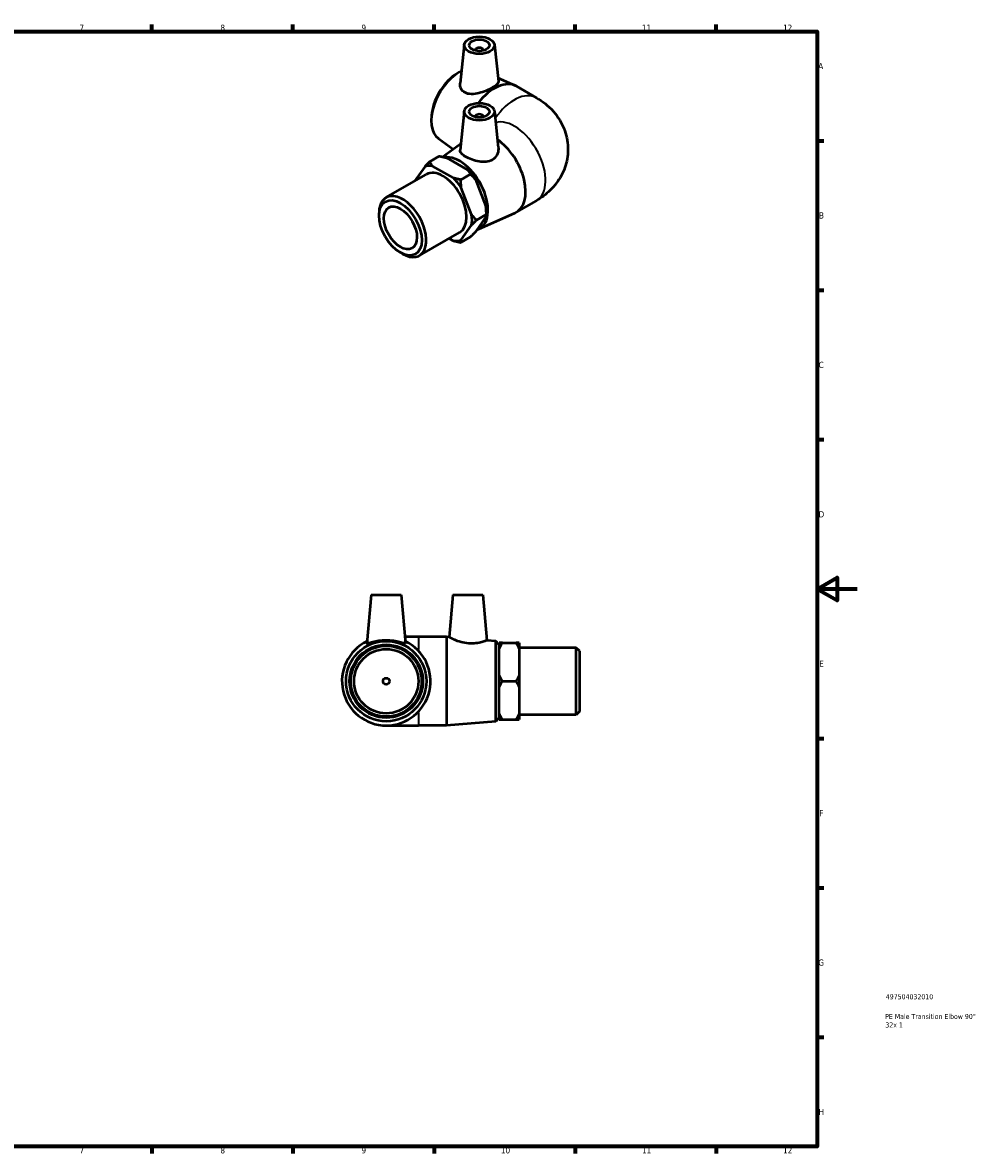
# Model space of a CAD drawing. Header units: millimetres. Extents: x -48 to 901, y -39 to 600.
# Tile 3 of 3: x 426 to 901, y 17 to 578. Entities that reach past the tile are written whole.
import ezdxf

# ---------------------------------------------------------------- set-up
doc = ezdxf.new("R2010")
doc.units = ezdxf.units.MM
for name, color, linetype, lineweight in [('Border (ANSI)', 7, 'Continuous', 70), ('Title (ISO)', 7, 'Continuous', 50), ('Visible (ANSI)', 7, 'Continuous', 50), ('Visible Narrow (ANSI)', 7, 'Continuous', 35)]:
    doc.layers.add(name, color=color, linetype=linetype, lineweight=lineweight)
doc.styles.add('Note Text (ANSI)', font='tahoma.ttf')
doc.styles.add('Note Text (ISO)', font='tahoma.ttf')

# ---------------------------------------------------------------- blocks, each defined once
blk = doc.blocks.new('Borders Default Border')
at = {"layer": 'Border (ANSI)'}
for p, q in [((490.58, 574), (490.58, 577.45)), ((560.67, 574), (560.67, 577.45)), ((630.75, 574), (630.75, 577.45)), ((700.83, 574), (700.83, 577.45)), ((770.92, 574), (770.92, 577.45)), ((821, 519.75), (824.45, 519.75)), ((821, 445.5), (824.45, 445.5)), ((821, 371.25), (824.45, 371.25)), ((821, 222.75), (824.45, 222.75)), ((821, 148.5), (824.45, 148.5)), ((821, 74.25), (824.45, 74.25)), ((490.58, 20), (490.58, 16.55)), ((560.67, 20), (560.67, 16.55)), ((630.75, 20), (630.75, 16.55)), ((700.83, 20), (700.83, 16.55)), ((770.92, 20), (770.92, 16.55))]:
    blk.add_line(p, q, dxfattribs=at)
at = {"layer": 'Border (ANSI)', "flags": 128}
for points in [[(20, 20), (20, 574), (821, 574), (821, 20), (20, 20)], [(841, 297), (821, 297), (831, 302.77), (831, 291.23), (821, 297)]]:
    blk.add_lwpolyline(points, dxfattribs=at)
at = {"layer": 'Border (ANSI)', "color": 230, "true_color": 0xff0080, "attachment_point": 7, "style": 'Note Text (ANSI)'}
for s, insert, char_height in [('7', (454.6, 574.4), 3.05), ('8', (524.63, 574.33), 3.05), ('9', (594.7, 574.34), 3.05), ('10', (663.96, 574.34), 3.048), ('11', (734.04, 574.4), 3.048), ('12', (804.13, 574.4), 3.048), ('A', (821.63, 555.35), 3.05), ('B', (821.99, 481.1), 3.05), ('C', (821.8, 406.8), 3.05), ('D', (821.81, 332.6), 3.05), ('E', (822.05, 258.35), 3.05), ('F', (822.14, 184.1), 3.05), ('G', (821.66, 109.79), 3.05), ('H', (821.81, 35.6), 3.05), ('7', (454.6, 16.55), 3.05), ('8', (524.63, 16.48), 3.05), ('9', (594.7, 16.49), 3.05), ('10', (663.96, 16.49), 3.048), ('11', (734.04, 16.55), 3.048), ('12', (804.13, 16.55), 3.048)]:
    blk.add_mtext(s, dxfattribs=dict(at, insert=insert, char_height=char_height))
blk = doc.blocks.new('Title Blocks ISO')
at = {"layer": 'Title (ISO)', "color": 232, "true_color": 0xca0064, "style": 'Note Text (ISO)'}
for tag, p in [('PART_NUMBER_001', (34.16, 73.13)), ('DESCRIPTION_001', (33.84, 63.34)), ('DESCRIPTION_002', (33.93, 59.12))]:
    blk.add_attdef(tag, p, '', height=2.5, dxfattribs=at)

msp = doc.modelspace()

# ---------------------------------------------------------------- linework, layer by layer
at = {"layer": 'Visible (ANSI)'}
for p, q in [((645.75, 567.487), (643.697, 548.347)), ((651.235, 564.768), (651.235, 564.581)), ((655.235, 564.768), (655.235, 564.581)), ((660.721, 567.487), (662.691, 549.112)), ((641.073, 552.446), (642.082, 553.14)), ((662.492, 550.966), (671.001, 547.177)), ((671.681, 546.831), (681.581, 541.13)), ((645.75, 534.455), (643.678, 515.135)), ((660.721, 534.455), (662.661, 516.362)), ((629.504, 532.356), (629.41, 531.135)), ((651.235, 531.736), (651.235, 531.55)), ((655.235, 531.736), (655.235, 531.55)), ((632.916, 520.804), (640.183, 515.55)), ((634.962, 511.775), (644.02, 518.324)), ((633.337, 512.11), (628.529, 509.341)), ((626.086, 506.819), (621.109, 499.718)), ((640.331, 501.242), (630.02, 507.18)), ((637.091, 511.252), (647.402, 505.314)), ((606.869, 491.517), (626.88, 503.041)), ((644.085, 500.383), (648.894, 503.152)), ((651.336, 500.422), (656.492, 487.129)), ((649.421, 483.057), (644.265, 496.351)), ((671.681, 484.269), (681.581, 489.97)), ((603.409, 482.577), (603.409, 483.88)), ((652.777, 475.807), (671.001, 483.923)), ((656.672, 484.4), (656.672, 483.097)), ((644.265, 470.45), (649.421, 477.805)), ((656.492, 481.877), (651.336, 474.522)), ((651.864, 480.328), (656.672, 483.097)), ((623.461, 462.704), (643.472, 474.228)), ((648.894, 471.999), (644.085, 469.23)), ((638.308, 471.254), (640.331, 470.089)), ((613.992, 464.2), (615.119, 463.546)), ((599.492, 294.177), (597.374, 269.965)), ((599.492, 294.177), (614.492, 294.177)), ((614.492, 294.177), (616.611, 269.965)), ((640.052, 294.177), (638.206, 273.075)), ((640.052, 294.177), (655.052, 294.177)), ((655.052, 294.177), (657.038, 271.481)), ((622.992, 273.177), (616.33, 273.177)), ((636.992, 273.177), (622.992, 273.177)), ((636.992, 273.177), (636.992, 229.177)), ((638.206, 273.075), (636.992, 273.177)), ((661.398, 271.112), (657.038, 271.481)), ((661.398, 231.242), (661.398, 271.112)), ((662.992, 269.377), (661.398, 271.112)), ((663.092, 267.018), (663.092, 270.23)), ((664.692, 270.23), (671.492, 270.23)), ((673.092, 270.23), (673.092, 267.018)), ((662.992, 269.377), (662.992, 232.977)), ((663.092, 267.177), (662.992, 267.177)), ((663.092, 254.389), (663.092, 267.018)), ((701.392, 267.802), (673.092, 267.802)), ((673.092, 267.018), (673.092, 254.389)), ((701.392, 234.553), (701.392, 267.802)), ((702.992, 266.202), (701.392, 267.802)), ((702.992, 266.202), (702.992, 236.153)), ((663.092, 247.965), (663.092, 254.389)), ((673.092, 254.389), (673.092, 247.965)), ((663.092, 235.337), (663.092, 247.965)), ((664.692, 251.177), (671.492, 251.177)), ((673.092, 247.965), (673.092, 235.337)), ((702.992, 236.153), (701.392, 234.553)), ((661.398, 231.242), (636.992, 229.177)), ((662.992, 232.977), (661.398, 231.242)), ((663.092, 235.177), (662.992, 235.177)), ((663.092, 232.125), (663.092, 235.337)), ((664.692, 232.125), (671.492, 232.125)), ((673.092, 235.337), (673.092, 232.125)), ((701.392, 234.553), (673.092, 234.553)), ((606.992, 229.177), (622.992, 229.177)), ((636.992, 229.177), (622.992, 229.177))]:
    msp.add_line(p, q, dxfattribs=at)
for radius in [19.935, 18.2, 17.6, 16, 1.6]:
    msp.add_circle((606.992, 251.177), radius, dxfattribs=at)
msp.add_arc((606.992, 251.177), 22, 115.66128, 64.33872, dxfattribs=at)
for centre, major_axis, ratio in [((653.235, 567.22), (-7.5, 0), 0.5758617), ((653.235, 567.22), (-5, 0), 0.5758617), ((653.235, 534.189), (-7.5, 0), 0.5758617), ((653.235, 534.189), (-5, 0), 0.5758617), ((614.033, 476.459), (-7.498, 13.02), 0.5780931), ((614.033, 476.459), (-5.807, 10.085), 0.5780931)]:
    msp.add_ellipse(centre, major_axis=major_axis, ratio=ratio, dxfattribs=at)
for centre, major_axis, ratio, start_param, end_param in [((653.235, 564.768), (-2, 0), 0.5758617, 2.9729035, 6.4518745), ((643.445, 537.704), (-9.948, -17.275), 0.5780931, 3.8603539, 6.2232016), ((642.318, 538.353), (-9.082, -15.772), 0.5780931, 4.0219276, 5.4028504), ((660.702, 527.766), (10.979, 19.065), 0.5780931, 0, 1.328964), ((653.235, 531.736), (2, 0), 0.5758617, 6.1144961, 9.5934671), ((660.702, 503.334), (10.979, -19.065), 0.5780931, 6.2232016, 8.5427479), ((643.445, 493.396), (9.948, -17.275), 0.5780931, 6.1557536, 9.1954232), ((635.176, 488.634), (-10.18, 17.678), 0.5780931, 5.8652102, 6.181429), ((635.176, 488.634), (-8.296, 14.407), 0.5780931, 3.1415927, 6.2831853), ((635.176, 488.634), (10.18, -17.678), 0.5780931, 1.67642, 1.9926388), ((642.247, 492.706), (-10.18, 17.678), 0.5780931, 4.8180127, 5.1342315), ((615.165, 477.111), (8.296, -14.407), 0.5780931, 5.4958534, 10.2121098), ((642.247, 492.706), (-10.18, 17.678), 0.5780931, 3.9289245, 4.0870339), ((635.176, 488.634), (10.18, -17.678), 0.5780931, 0.6292225, 0.9454413), ((635.176, 488.634), (10.18, -17.678), 0.5780931, 5.8652102, 6.181429)]:
    msp.add_ellipse(centre, major_axis=major_axis, ratio=ratio, start_param=start_param, end_param=end_param, dxfattribs=at)
for points, knots in [([(646.132, 543.658), (645.338, 544.08), (644.668, 544.725), (643.818, 546.28), (643.636, 547.183), (643.678, 548.13), (643.686, 548.238), (643.698, 548.347)], [0, 0, 0, 0, 0.35159461, 0.35159461, 0.70318923, 0.70318923, 0.74794062, 0.74794062, 0.74794062, 0.74794062]), ([(662.691, 549.112), (662.695, 549.072), (662.697, 549.031), (662.693, 548.597), (662.454, 548.153), (661.469, 547.19), (660.721, 546.667), (658.968, 545.657), (657.866, 545.116), (655.487, 544.141), (654.209, 543.712), (651.799, 543.117), (650.498, 542.917), (648.097, 542.953), (646.996, 543.198), (646.132, 543.658)], [3.5514579, 3.5514579, 3.5514579, 3.5514579, 3.5898602, 3.5898602, 3.961767, 3.961767, 4.3336738, 4.3336738, 4.7055805, 4.7055805, 5.0774873, 5.0774873, 5.4603869, 5.4603869, 5.8432866, 5.8432866, 5.8432866, 5.8432866]), ([(681.581, 541.13), (684.492, 539.453), (687.387, 537.288), (692.307, 531.728), (694.394, 528.485), (696.764, 521.702), (697.33, 518.44), (697.245, 512.157), (696.683, 509.162), (694.712, 503.535), (693.26, 500.955), (689.634, 496.091), (687.384, 493.982), (683.933, 491.411), (682.761, 490.65), (681.581, 489.97)], [4.712389, 4.712389, 4.712389, 4.712389, 5.0265482, 5.0265482, 5.2992362, 5.2992362, 5.5056233, 5.5056233, 5.6968062, 5.6968062, 5.9032645, 5.9032645, 6.1558673, 6.1558673, 6.2831853, 6.2831853, 6.2831853, 6.2831853]), ([(659.725, 510.272), (658.867, 509.743), (657.794, 509.386), (655.481, 509.119), (654.24, 509.202), (651.929, 509.601), (650.694, 509.948), (648.412, 510.794), (647.363, 511.29), (645.693, 512.252), (644.964, 512.779), (643.973, 513.818), (643.71, 514.334), (643.665, 514.925), (643.667, 515.029), (643.679, 515.135)], [0, 0, 0, 0, 0.3515946, 0.3515946, 0.7031892, 0.7031892, 1.0576098, 1.0576098, 1.4120305, 1.4120305, 1.7664511, 1.7664511, 2.1208717, 2.1208717, 2.1947781, 2.1947781, 2.1947781, 2.1947781]), ([(662.66, 516.362), (662.684, 516.144), (662.696, 515.927), (662.701, 514.709), (662.459, 513.62), (661.439, 511.686), (660.659, 510.848), (659.725, 510.272)], [4.99561113, 4.99561113, 4.99561113, 4.99561113, 5.07748726, 5.07748726, 5.46038692, 5.46038692, 5.84328658, 5.84328658, 5.84328658, 5.84328658]), ([(616.604, 269.927), (616.559, 269.839), (616.274, 269.873), (615.239, 270.146), (614.49, 270.376), (612.804, 270.812), (611.745, 271.051), (609.43, 271.387), (608.174, 271.481), (605.811, 271.481), (604.554, 271.387), (602.24, 271.051), (601.181, 270.812), (599.494, 270.376), (598.745, 270.146), (597.711, 269.873), (597.426, 269.839), (597.375, 269.938), (597.373, 269.951), (597.374, 269.965)], [0, 0, 0, 0, 0.3515946, 0.3515946, 0.7031892, 0.7031892, 1.0576098, 1.0576098, 1.4120305, 1.4120305, 1.7664511, 1.7664511, 2.1208717, 2.1208717, 2.4724663, 2.4724663, 2.8240609, 2.8240609, 2.8674522, 2.8674522, 2.8674522, 2.8674522]), ([(657.038, 271.481), (657.038, 271.481), (656.812, 271.387), (655.898, 271.051), (655.212, 270.812), (653.629, 270.376), (652.623, 270.146), (650.386, 269.873), (649.155, 269.839), (646.715, 270.023), (645.385, 270.272), (642.966, 270.947), (641.875, 271.363), (640.176, 272.084), (639.442, 272.441), (638.456, 272.939), (638.206, 273.075), (638.206, 273.075)], [1.4120305, 1.4120305, 1.4120305, 1.4120305, 1.7664511, 1.7664511, 2.1208717, 2.1208717, 2.4724663, 2.4724663, 2.8240609, 2.8240609, 3.2069606, 3.2069606, 3.5898602, 3.5898602, 3.961767, 3.961767, 4.3336738, 4.3336738, 4.3336738, 4.3336738])]:
    msp.add_open_spline(points, degree=3, knots=knots, dxfattribs=at)
for points in [[(633.337, 512.11), (635.379, 511.719), (637.091, 511.252)], [(628.529, 509.341), (627.168, 507.979), (626.086, 506.819)], [(630.02, 507.18), (629.209, 508.166), (628.529, 509.341)], [(644.085, 500.383), (642.044, 500.775), (640.331, 501.242)], [(644.265, 496.351), (644.085, 498.237), (644.085, 500.383)], [(647.402, 505.314), (648.213, 504.327), (648.894, 503.152)], [(648.894, 503.152), (650.254, 501.79), (651.336, 500.422)], [(656.492, 487.129), (656.672, 485.243), (656.672, 483.097)], [(651.864, 480.328), (650.503, 481.69), (649.421, 483.057)], [(649.421, 477.805), (650.503, 478.965), (651.864, 480.328)], [(656.672, 483.097), (656.672, 482.518), (656.492, 481.877)], [(651.336, 474.522), (650.254, 473.362), (648.894, 471.999)], [(640.331, 470.089), (642.044, 469.622), (644.085, 469.23)], [(644.085, 469.23), (644.085, 469.809), (644.265, 470.45)], [(663.092, 267.018), (663.73, 268.563), (664.692, 270.23)], [(664.692, 270.23), (663.73, 270.23), (663.092, 270.23)], [(671.492, 270.23), (672.455, 268.563), (673.092, 267.018)], [(673.092, 270.23), (672.455, 270.23), (671.492, 270.23)], [(664.692, 251.177), (663.73, 252.844), (663.092, 254.389)], [(673.092, 254.389), (672.455, 252.844), (671.492, 251.177)], [(663.092, 247.965), (663.73, 249.511), (664.692, 251.177)], [(671.492, 251.177), (672.455, 249.511), (673.092, 247.965)], [(664.692, 232.125), (663.73, 233.791), (663.092, 235.337)], [(663.092, 232.125), (663.73, 232.125), (664.692, 232.125)], [(673.092, 235.337), (672.455, 233.791), (671.492, 232.125)], [(671.492, 232.125), (672.455, 232.125), (673.092, 232.125)]]:
    msp.add_rational_spline(points, [1, 1.00384797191, 1], degree=2, dxfattribs=at)
msp.add_open_spline([(616.61, 269.965), (616.612, 269.951), (616.61, 269.938), (616.604, 269.927)], degree=3, dxfattribs=at)
at = {"layer": 'Visible Narrow (ANSI)'}
for p, q in [((622.992, 273.159), (622.992, 266.916)), ((622.992, 235.439), (622.992, 229.196))]:
    msp.add_line(p, q, dxfattribs=at)
for centre, major_axis, start_param, end_param in [((670.602, 522.065), (10.979, 19.065), 0, 1.4398908), ((670.602, 509.035), (-10.979, 19.065), 3.1415927, 6.1385957)]:
    msp.add_ellipse(centre, major_axis=major_axis, ratio=0.5780931, start_param=start_param, end_param=end_param, dxfattribs=at)

# ---------------------------------------------------------------- block references
msp.add_blockref('Borders Default Border', (0, 0))
msp.add_blockref('Title Blocks ISO', (821, 20)).add_auto_attribs({'PART_NUMBER_001': '497504032010', 'DESCRIPTION_001': 'PE Male Transition Elbow 90°', 'DESCRIPTION_002': '32x 1'})

doc.saveas('drawing.dxf')
